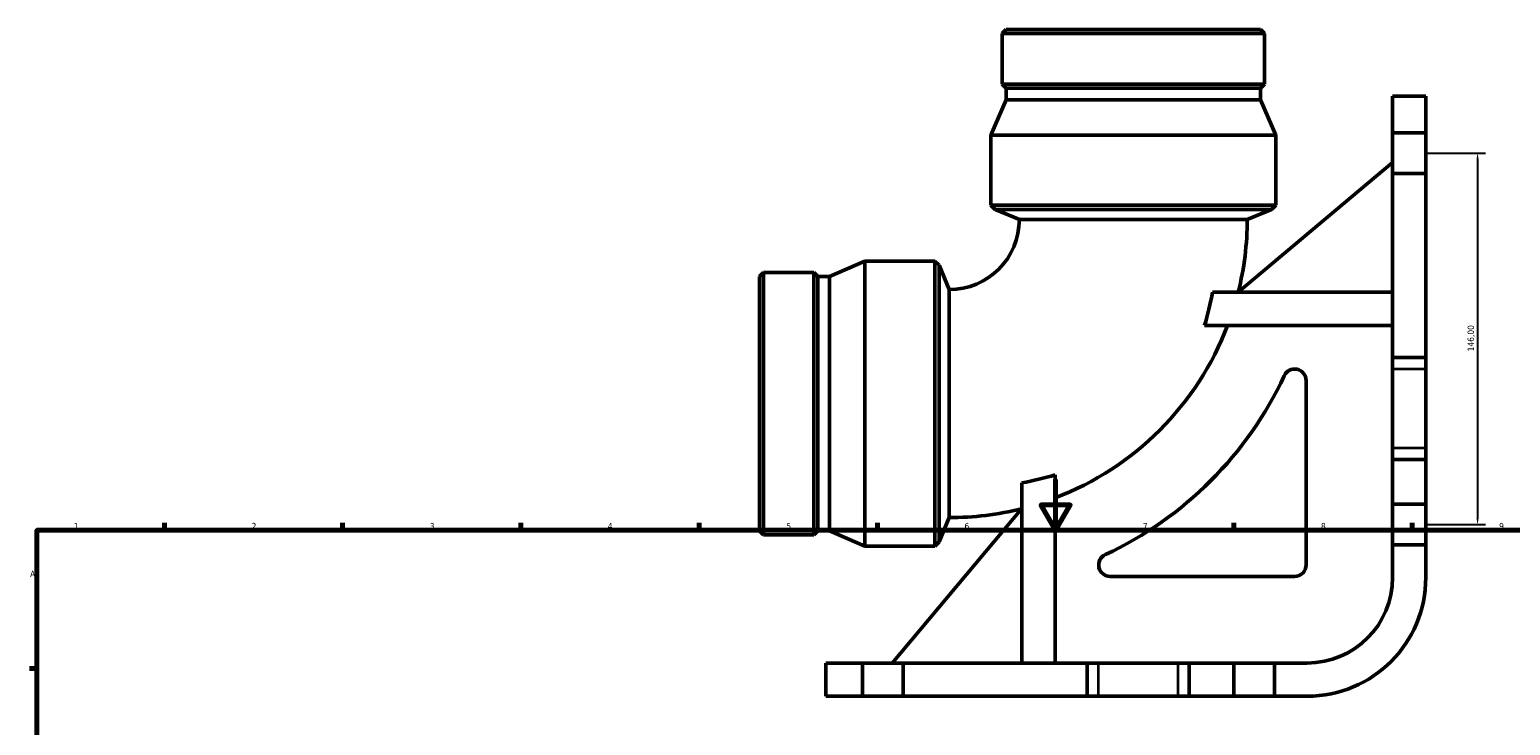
# Model space of a CAD drawing. Header units: millimetres. Extents: x -101 to 973, y 0 to 1145.
# Tile 4 of 7: x 17 to 599, y 497 to 771. Entities that reach past the tile are written whole.
import ezdxf

# ---------------------------------------------------------------- set-up
doc = ezdxf.new("R2010")
doc.units = ezdxf.units.MM
for name, color, linetype, lineweight in [('Border (ISO)', 7, 'Continuous', 70), ('Dimension (ISO)', 7, 'Continuous', 25), ('Visible (ISO)', 7, 'Continuous', 50), ('Visible Narrow (ISO)', 7, 'Continuous', 35)]:
    doc.layers.add(name, color=color, linetype=linetype, lineweight=lineweight)
doc.styles.add('Note Text (ISO)', font='tahoma.ttf')
doc.dimstyles.new('Default (ISO)', dxfattribs={"dimtxt": 2.5, "dimasz": 2.5, "dimexe": 3.175, "dimexo": 0, "dimgap": 0.762, "dimtad": 1, "dimrnd": 1e-08, "dimzin": 0, "dimtxsty": 'Note Text (ISO)', "dimcen": 0.09, "dimdle": 10, "dimclrd": 256, "dimclre": 256, "dimclrt": 256, "dimazin": 0, "dimtfac": 1.40208, "dimtmove": 0, "dimatfit": 3, "dimfxl": 1, "dimtolj": 1, "dimtzin": 0, "dimlwd": -1, "dimlwe": -1, "dimarcsym": 0})

# ---------------------------------------------------------------- blocks, each defined once
blk = doc.blocks.new('Borders Default Border')
at = {"layer": 'Border (ISO)'}
for p, q in [((70.08, 574), (70.08, 576.9)), ((140.17, 574), (140.17, 576.9)), ((210.25, 574), (210.25, 576.9)), ((280.33, 574), (280.33, 576.9)), ((350.42, 574), (350.42, 576.9)), ((490.58, 574), (490.58, 576.9)), ((560.67, 574), (560.67, 576.9)), ((20, 519.75), (17.1, 519.75))]:
    blk.add_line(p, q, dxfattribs=at)
at = {"layer": 'Border (ISO)', "flags": 128}
for points in [[(420.5, 594), (420.5, 574), (414.73, 584), (426.27, 584), (420.5, 574)], [(20, 20), (20, 574), (821, 574), (821, 20), (20, 20)]]:
    blk.add_lwpolyline(points, dxfattribs=at)
at = {"layer": 'Border (ISO)', "color": 232, "true_color": 0xca0064, "char_height": 2.5, "attachment_point": 7, "style": 'Note Text (ISO)'}
for s, insert in [('1', (34.48, 574.4)), ('2', (104.37, 574.4)), ('3', (174.43, 574.35)), ('4', (244.42, 574.4)), ('5', (314.64, 574.35)), ('6', (384.66, 574.35)), ('7', (454.77, 574.4)), ('8', (524.81, 574.34)), ('9', (594.88, 574.35)), ('A', (17.29, 555.62))]:
    blk.add_mtext(s, dxfattribs=dict(at, insert=insert))
blk = doc.blocks.new('*D7')
at = {"layer": 'Defpoints', "color": 0, "transparency": 16777216}
for p in [(566.03, 722.28), (566.03, 576.28), (586.38, 576.28)]:
    blk.add_point(p, dxfattribs=at)
at = {"layer": 'Dimension (ISO)', "transparency": 16777216}
for p, q in [((566.03, 722.28), (589.56, 722.28)), ((586.38, 719.78), (586.38, 578.78)), ((566.03, 576.28), (589.56, 576.28))]:
    blk.add_line(p, q, dxfattribs=at)
for points in [[(585.96, 719.78), (586.8, 719.78), (586.38, 722.28)], [(585.96, 578.78), (586.8, 578.78), (586.38, 576.28)]]:
    blk.add_solid(points, dxfattribs=at)
at = {"layer": 'Dimension (ISO)', "color": 232, "true_color": 0xca0064, "transparency": 16777216, "insert": (582.45, 644.33), "char_height": 2.5, "attachment_point": 1, "rotation": 90, "style": 'Note Text (ISO)'}
blk.add_mtext('\\A1;146,00', dxfattribs=at)

msp = doc.modelspace()

# ---------------------------------------------------------------- linework, layer by layer
at = {"layer": 'Visible (ISO)'}
for p, q in [((401.057, 770.782), (399.511, 769.237)), ((399.511, 769.237), (502.551, 769.237)), ((399.511, 769.237), (399.511, 749.328)), ((401.057, 770.782), (501.006, 770.782)), ((501.006, 770.782), (502.551, 769.237)), ((502.551, 769.237), (502.551, 749.328)), ((399.511, 749.328), (502.551, 749.328)), ((401.057, 747.782), (399.511, 749.328)), ((401.057, 747.782), (501.006, 747.782)), ((401.057, 747.782), (401.057, 743.182)), ((501.006, 747.782), (502.551, 749.328)), ((501.006, 747.782), (501.006, 743.182)), ((401.057, 743.182), (395.031, 729.342)), ((401.057, 743.182), (501.006, 743.182)), ((501.006, 743.182), (507.031, 729.342)), ((566.031, 744.682), (552.981, 744.682)), ((552.981, 744.682), (552.981, 730.282)), ((566.031, 730.282), (566.031, 744.682)), ((395.031, 729.342), (507.031, 729.342)), ((395.031, 729.342), (395.031, 701.782)), ((507.031, 729.342), (507.031, 701.782)), ((552.981, 714.282), (552.981, 730.282)), ((552.981, 730.282), (566.031, 730.282)), ((566.031, 730.282), (566.031, 714.282)), ((552.981, 718.582), (492.197, 667.578)), ((566.031, 714.282), (552.981, 714.282)), ((552.981, 714.282), (552.981, 641.967)), ((566.031, 641.967), (566.031, 714.282)), ((395.031, 701.782), (507.031, 701.782)), ((396.671, 700.142), (395.031, 701.782)), ((396.671, 700.142), (505.391, 700.142)), ((406.231, 696.182), (396.671, 700.142)), ((495.831, 696.182), (505.391, 700.142)), ((505.391, 700.142), (507.031, 701.782)), ((495.831, 696.182), (406.231, 696.182)), ((331.631, 673.757), (345.471, 679.782)), ((345.471, 567.782), (345.471, 679.782)), ((345.471, 679.782), (373.031, 679.782)), ((373.031, 567.782), (373.031, 679.782)), ((374.671, 678.142), (373.031, 679.782)), ((374.671, 569.423), (374.671, 678.142)), ((378.631, 668.582), (374.671, 678.142)), ((304.031, 673.757), (305.577, 675.302)), ((304.031, 573.808), (304.031, 673.757)), ((305.577, 572.262), (305.577, 675.302)), ((305.577, 675.302), (325.486, 675.302)), ((325.486, 572.262), (325.486, 675.302)), ((327.031, 673.757), (325.486, 675.302)), ((327.031, 573.808), (327.031, 673.757)), ((327.031, 673.757), (331.631, 673.757)), ((331.631, 573.808), (331.631, 673.757)), ((378.631, 668.582), (378.631, 578.982)), ((552.981, 667.578), (482.18, 667.578)), ((479.071, 654.528), (552.981, 654.528)), ((552.981, 641.967), (552.981, 637.467)), ((552.981, 641.967), (566.031, 641.967)), ((566.031, 637.467), (566.031, 641.967)), ((552.981, 606.272), (552.981, 637.467)), ((566.031, 637.467), (566.031, 606.272)), ((518.941, 632.876), (518.941, 560.372)), ((552.981, 606.272), (552.981, 601.772)), ((566.031, 601.772), (566.031, 606.272)), ((566.031, 601.772), (552.981, 601.772)), ((552.981, 601.772), (552.981, 584.282)), ((566.031, 584.282), (566.031, 601.772)), ((420.286, 595.743), (420.286, 521.832)), ((407.236, 521.832), (407.236, 592.634)), ((407.236, 582.617), (356.231, 521.832)), ((552.981, 584.282), (566.031, 584.282)), ((552.981, 568.282), (552.981, 584.282)), ((566.031, 584.282), (566.031, 568.282)), ((378.631, 578.982), (374.671, 569.423)), ((304.031, 573.808), (305.577, 572.262)), ((305.577, 572.262), (325.486, 572.262)), ((327.031, 573.808), (325.486, 572.262)), ((327.031, 573.808), (331.631, 573.808)), ((331.631, 573.808), (345.471, 567.782)), ((345.471, 567.782), (373.031, 567.782)), ((374.671, 569.423), (373.031, 567.782)), ((566.031, 568.282), (552.981, 568.282)), ((552.981, 568.282), (552.981, 555.432)), ((566.031, 555.432), (566.031, 568.282)), ((514.441, 555.872), (441.937, 555.872)), ((344.531, 521.832), (330.131, 521.832)), ((330.131, 521.832), (330.131, 508.782)), ((344.531, 521.832), (360.531, 521.832)), ((344.531, 508.782), (344.531, 521.832)), ((432.846, 521.832), (360.531, 521.832)), ((360.531, 521.832), (360.531, 508.782)), ((437.346, 521.832), (432.846, 521.832)), ((432.846, 508.782), (432.846, 521.832)), ((437.346, 521.832), (468.542, 521.832)), ((473.042, 521.832), (468.542, 521.832)), ((490.531, 521.832), (473.042, 521.832)), ((473.042, 521.832), (473.042, 508.782)), ((490.531, 508.782), (490.531, 521.832)), ((490.531, 521.832), (506.531, 521.832)), ((519.381, 521.832), (506.531, 521.832)), ((506.531, 521.832), (506.531, 508.782)), ((330.131, 508.782), (344.531, 508.782)), ((360.531, 508.782), (344.531, 508.782)), ((360.531, 508.782), (432.846, 508.782)), ((432.846, 508.782), (437.346, 508.782)), ((468.542, 508.782), (437.346, 508.782)), ((468.542, 508.782), (473.042, 508.782)), ((473.042, 508.782), (490.531, 508.782)), ((506.531, 508.782), (490.531, 508.782)), ((506.531, 508.782), (519.381, 508.782))]:
    msp.add_line(p, q, dxfattribs=at)
for centre, radius, start, end in [((378.631, 696.182), 27.6, 270, 0), ((378.631, 696.182), 117.2, 345.921884, 0), ((378.631, 696.182), 117.112, 290.834993, 339.165007), ((378.631, 696.182), 145.34, 294.991886, 335.008114), ((514.441, 632.876), 4.5, 0, 155.008114), ((378.631, 696.182), 117.2, 270, 284.078116), ((441.937, 560.372), 4.5, 114.991886, 270), ((514.441, 560.372), 4.5, 270, 0), ((519.381, 555.432), 33.6, 270, 0), ((519.381, 555.432), 46.65, 270, 0)]:
    msp.add_arc(centre, radius, start, end, dxfattribs=at)
for points in [[(479.071, 654.528), (480.294, 658.755), (481.339, 663.139), (482.18, 667.578)], [(407.236, 592.634), (411.675, 593.475), (416.059, 594.519), (420.286, 595.743)]]:
    msp.add_open_spline(points, degree=3, dxfattribs=at)
at = {"layer": 'Visible Narrow (ISO)'}
for p, q in [((553.634, 637.467), (565.379, 637.467)), ((565.379, 606.272), (553.634, 606.272)), ((437.346, 509.435), (437.346, 521.18)), ((468.542, 521.18), (468.542, 509.435))]:
    msp.add_line(p, q, dxfattribs=at)

# ---------------------------------------------------------------- block references
msp.add_blockref('Borders Default Border', (0, 0))

# ---------------------------------------------------------------- dimensions: what is measured, and where the dimension line sits
at = {"layer": 'Dimension (ISO)'}
dim = msp.add_linear_dim(base=(586.382, 576.282), p1=(566.031, 722.282), p2=(566.031, 576.282), angle=90, dimstyle='Default (ISO)', override={"dimdec": 2, "dimtp": 0, "dimtm": 0, "dimtdec": 2, "dimtofl": 0, "dimatfit": 1}, dxfattribs=at)
dim.commit()
dim.dimension.update_dxf_attribs({"geometry": '*D7', "text_midpoint": (586.382, 649.282), "dimtype": 160})

doc.saveas('drawing.dxf')
